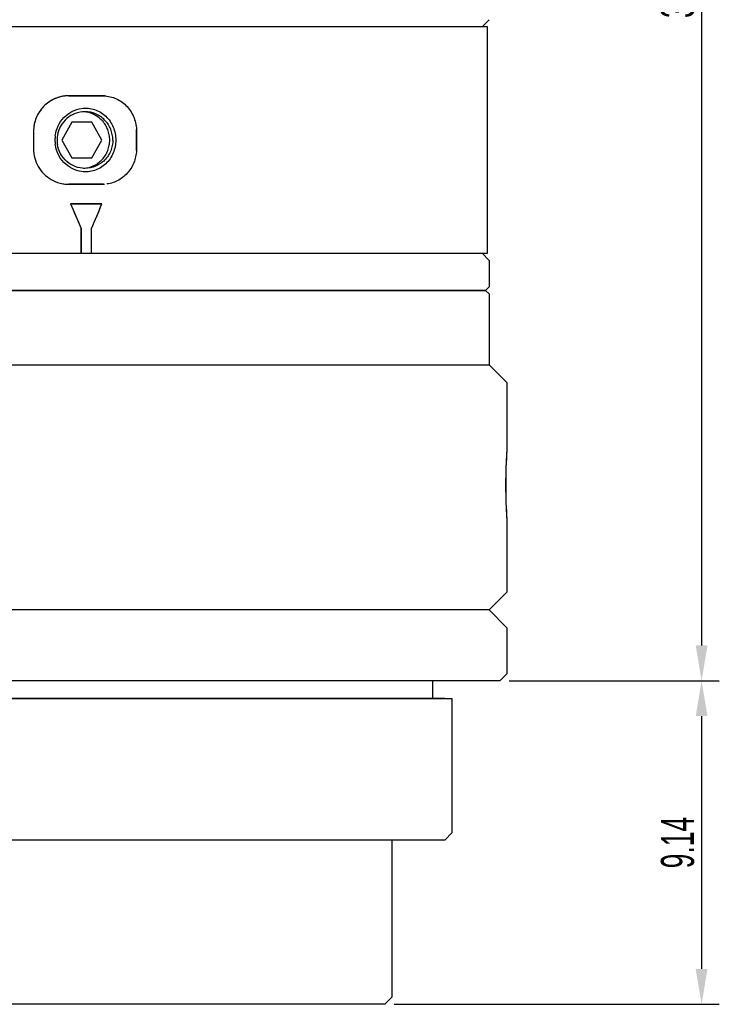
# Model space of a CAD drawing. Header units: millimetres. Extents: x 81 to 388, y 85 to 243.
# Tile 7 of 10: x 141 to 200, y 85 to 168. Entities that reach past the tile are written whole.
import ezdxf

# ---------------------------------------------------------------- set-up
doc = ezdxf.new("R2010")
doc.units = ezdxf.units.MM
doc.header["$LTSCALE"] = 23.1
doc.header["$PDMODE"] = 3
doc.header["$PDSIZE"] = 8
doc.layers.get('0').update_dxf_attribs({"linetype": 'CONTINUOUS'})
doc.layers.get('Defpoints').update_dxf_attribs({"linetype": 'CONTINUOUS'})
for name, color, linetype in [('C7000A-7E6_PBL14', 7, 'CONTINUOUS'), ('F4020A-703_PBL7', 7, 'CONTINUOUS'), ('F4020A-705_PBL4', 7, 'CONTINUOUS'), ('F4020A-706_PBL3', 7, 'CONTINUOUS'), ('F4037A-711-A_PBL13', 7, 'CONTINUOUS'), ('F4037A-711_PBL5', 7, 'CONTINUOUS')]:
    doc.layers.add(name, color=color, linetype=linetype)
doc.styles.get("Standard").update_dxf_attribs({"font": 'txt', "width": 0.6})
doc.dimstyles.get("Standard").update_dxf_attribs({"dimtxt": 2.8, "dimasz": 3, "dimexe": 1.5, "dimexo": 0.8, "dimtad": 1, "dimdec": 4, "dimdsep": 46, "dimtxsty": 'STANDARD', "dimblk": '_FILLED', "dimblk1": '_FILLED', "dimblk2": '_FILLED', "dimcen": 0.09, "dimadec": 4, "dimazin": 2, "dimtol": 1, "dimtp": 0.0001, "dimtm": 0.0001, "dimtfac": 1, "dimtdec": 4, "dimtofl": 0, "dimtmove": 0, "dimatfit": 3, "dimldrblk": '_FILLED', "dimfxl": 1, "dimtolj": 1, "dimarcsym": 0})

# ---------------------------------------------------------------- blocks, each defined once
blk = doc.blocks.new('_FILLED')
at = {"color": 0, "linetype": 'ByBlock'}
blk.add_solid([(0, 0), (-1, 0.167), (-1, -0.167)], dxfattribs=at)
blk = doc.blocks.new('*D86')
at = {"color": 0, "lineweight": -2, "transparency": 16777216}
for p, q in [((182.41, 230.35), (200.205, 230.35)), ((198.705, 227.35), (198.705, 115.365)), ((182.41, 112.365), (200.205, 112.365))]:
    blk.add_line(p, q, dxfattribs=at)
at = {"layer": 'Defpoints', "color": 0, "transparency": 16777216}
for p in [(181.61, 230.35), (181.61, 112.365), (198.705, 112.365)]:
    blk.add_point(p, dxfattribs=at)
at = {"color": 0, "lineweight": -2, "transparency": 16777216, "xscale": 3, "yscale": 3, "zscale": 3}
for p, rotation in [((198.705, 230.35), 90), ((198.705, 112.365), 270)]:
    blk.add_blockref('_FILLED', p, dxfattribs=dict(at, rotation=rotation))
at = {"color": 0, "transparency": 16777216, "insert": (196.68, 171.358), "char_height": 2.8, "attachment_point": 5, "rotation": 90}
blk.add_mtext('\\A1;39.33', dxfattribs=at)
blk = doc.blocks.new('*D87')
at = {"color": 0, "lineweight": -2, "transparency": 16777216}
for p, q in [((182.41, 112.365), (200.205, 112.365)), ((198.705, 109.365), (198.705, 87.94)), ((172.66, 84.94), (200.205, 84.94))]:
    blk.add_line(p, q, dxfattribs=at)
at = {"layer": 'Defpoints', "color": 0, "transparency": 16777216}
for p in [(181.61, 112.365), (171.86, 84.94), (198.705, 84.94)]:
    blk.add_point(p, dxfattribs=at)
at = {"color": 0, "lineweight": -2, "transparency": 16777216, "xscale": 3, "yscale": 3, "zscale": 3}
for p, rotation in [((198.705, 112.365), 90), ((198.705, 84.94), 270)]:
    blk.add_blockref('_FILLED', p, dxfattribs=dict(at, rotation=rotation))
at = {"color": 0, "transparency": 16777216, "insert": (196.68, 98.653), "char_height": 2.8, "attachment_point": 5, "rotation": 90}
blk.add_mtext('\\A1;9.14', dxfattribs=at)

msp = doc.modelspace()

# ---------------------------------------------------------------- linework, layer by layer
at = {"layer": 'C7000A-7E6_PBL14', "color": 7, "linetype": 'Continuous'}
for p, q in [((145.35305, 159.70024), (144.50018, 158.20024)), ((147.05879, 159.70024), (145.35305, 159.70024)), ((147.91166, 158.20024), (147.05879, 159.70024)), ((144.50018, 158.20024), (145.35305, 156.70024)), ((147.05879, 156.70024), (147.91166, 158.20024)), ((145.35305, 156.70024), (147.05879, 156.70024))]:
    msp.add_line(p, q, dxfattribs=at)
for points, knots in [([(148.56946, 158.20024), (148.56946, 158.35064), (148.54141, 158.65207), (148.41697, 159.0878), (148.21425, 159.49237), (147.94055, 159.85129), (147.60543, 160.15191), (147.22068, 160.38353), (146.80011, 160.5379), (146.50516, 160.58566), (146.35725, 160.59531)], [0, 0, 0, 0, 0.12587326, 0.25165694, 0.37716864, 0.50237444, 0.6272187, 0.7517227, 0.87594874, 1, 1, 1, 1]), ([(146.35725, 155.80518), (146.50516, 155.81483), (146.80011, 155.86259), (147.22068, 156.01695), (147.60542, 156.24858), (147.94055, 156.54919), (148.21425, 156.90812), (148.41697, 157.31269), (148.54142, 157.74841), (148.56946, 158.04984), (148.56946, 158.20024)], [0, 0, 0, 0, 0.12405129, 0.24827736, 0.37278137, 0.49762576, 0.62283135, 0.74834319, 0.87412658, 1, 1, 1, 1])]:
    msp.add_open_spline(points, degree=3, knots=knots, dxfattribs=at)
at = {"layer": 'F4020A-703_PBL7', "color": 7, "linetype": 'Continuous'}
for p, q in [((180.70969, 168.40024), (180.10969, 167.80024)), ((180.70969, 148.00024), (180.10969, 148.60024)), ((180.70969, 148.00024), (180.70969, 145.75024)), ((180.40969, 145.45024), (98.50969, 145.45024)), ((180.40969, 145.45024), (180.70969, 145.75024))]:
    msp.add_line(p, q, dxfattribs=at)
for centre, radius, start, end in [((146.54128, 158.19922), 2.43842, 171.1190497, 179.975855), ((146.72415, 158.19964), 2.79631, 172.6308992, 179.9876684), ((146.72415, 158.20085), 2.79631, 180.0124072, 187.3816509), ((146.54128, 158.20127), 2.43842, 180.024145, 188.8809503)]:
    msp.add_arc(centre, radius, start, end, dxfattribs=at)
for points, knots in [([(143.95094, 158.5583), (143.98793, 158.8445), (144.15213, 159.40868), (144.64756, 160.13305), (145.34554, 160.66102), (145.90321, 160.83908), (146.18588, 160.87761)], [0, 0, 0, 0, 0.25126656, 0.5019135, 0.75160918, 1, 1, 1, 1]), ([(146.46639, 160.60024), (146.1893, 160.60024), (145.62909, 160.49891), (144.89779, 160.06203), (144.36001, 159.39673), (144.17541, 158.85326), (144.13209, 158.57566)], [0, 0, 0, 0, 0.24838039, 0.49762856, 0.74815435, 1, 1, 1, 1]), ([(146.18588, 160.87761), (146.36911, 160.90259), (146.74227, 160.9112), (147.28938, 160.79797), (147.79764, 160.56537), (148.24333, 160.22656), (148.60779, 159.7994), (148.8775, 159.30446), (149.04269, 158.76398), (149.07987, 158.38791), (149.07987, 158.20024)], [0, 0, 0, 0, 0.12439723, 0.24857625, 0.37277869, 0.49725833, 0.62222461, 0.74772223, 0.87376066, 1, 1, 1, 1]), ([(148.82993, 158.20024), (148.82993, 158.51225), (148.70762, 159.14159), (148.18284, 159.93908), (147.39733, 160.47466), (146.77397, 160.60024), (146.46639, 160.60024)], [0, 0, 0, 0, 0.25179766, 0.50249568, 0.75177133, 1, 1, 1, 1]), ([(146.1874, 155.52267), (145.90463, 155.56103), (145.3467, 155.73882), (144.6483, 156.26663), (144.15248, 156.99102), (143.98808, 157.55531), (143.95102, 157.84158)], [0, 0, 0, 0, 0.24838988, 0.49808494, 0.7487323, 1, 1, 1, 1]), ([(146.46639, 155.80024), (146.1893, 155.80024), (145.62909, 155.90158), (144.89779, 156.33846), (144.36001, 157.00376), (144.17541, 157.54722), (144.13209, 157.82482)], [0, 0, 0, 0, 0.24838039, 0.49762856, 0.74815435, 1, 1, 1, 1]), ([(149.07987, 158.20024), (149.07987, 158.01265), (149.04272, 157.63671), (148.87764, 157.09639), (148.60811, 156.60157), (148.24389, 156.17447), (147.79846, 155.83562), (147.29047, 155.60289), (146.74361, 155.48942), (146.37058, 155.49781), (146.1874, 155.52267)], [0, 0, 0, 0, 0.12623868, 0.25227716, 0.37777541, 0.50274202, 0.62722225, 0.75142492, 0.87560339, 1, 1, 1, 1]), ([(148.82993, 158.20024), (148.82993, 157.88824), (148.70762, 157.2589), (148.18284, 156.46141), (147.39733, 155.92583), (146.77397, 155.80024), (146.46639, 155.80024)], [0, 0, 0, 0, 0.25179766, 0.50249568, 0.75177133, 1, 1, 1, 1])]:
    msp.add_open_spline(points, degree=3, knots=knots, dxfattribs=at)
at = {"layer": 'F4020A-705_PBL4', "color": 7, "linetype": 'Continuous'}
for p, q in [((98.50969, 145.45024), (180.40969, 145.45024)), ((180.40969, 145.45024), (180.70969, 145.15024)), ((180.70969, 145.15024), (180.70969, 139.15024)), ((98.20969, 139.15024), (180.70969, 139.15024)), ((180.70969, 139.15024), (182.20969, 137.65024)), ((182.20969, 137.65024), (182.20969, 131.95024)), ((182.20907, 131.94077), (182.20969, 131.95024)), ((182.20962, 125.9513), (182.20907, 125.95972)), ((182.20941, 125.95445), (182.20907, 125.95972)), ((182.20969, 125.95024), (182.20962, 125.9513)), ((182.20969, 125.95024), (182.20962, 125.9513)), ((182.20969, 125.95024), (182.20969, 119.86519)), ((180.70969, 118.36519), (182.20969, 119.86519)), ((180.70969, 118.36519), (98.20969, 118.36519))]:
    msp.add_line(p, q, dxfattribs=at)
at = {"layer": 'F4020A-705_PBL4', "color": 2, "linetype": 'Continuous'}
for p, q in [((182.20953, 131.94792), (182.20952, 131.9478)), ((182.20969, 131.95021), (182.20953, 131.94792)), ((182.20952, 125.95269), (182.20953, 125.95257)), ((182.20953, 125.95257), (182.20969, 125.95027))]:
    msp.add_line(p, q, dxfattribs=at)
at = {"layer": 'F4020A-705_PBL4', "color": 7, "linetype": 'Continuous'}
for centre, start, end in [((227.97744, 128.94479), 176.2547874, 179.9931858), ((227.97744, 128.9557), 180.0068142, 183.7452132)]:
    msp.add_arc(centre, 45.86633, start, end, dxfattribs=at)
at = {"layer": 'F4020A-705_PBL4', "color": 2, "linetype": 'Continuous'}
for points in [[(182.20952, 131.9478), (182.20937, 131.94567), (182.20888, 131.93864), (182.20756, 131.91979), (182.20568, 131.89267), (182.20327, 131.85739), (182.20034, 131.81399), (182.19692, 131.76264), (182.19306, 131.70343), (182.1888, 131.63654), (182.18419, 131.56216), (182.17926, 131.48047), (182.1741, 131.39173), (182.16874, 131.29616), (182.16324, 131.19403), (182.15768, 131.08566), (182.15211, 130.97128), (182.14659, 130.85134), (182.14119, 130.72603), (182.13597, 130.59585), (182.13098, 130.46105), (182.12628, 130.32208), (182.12192, 130.17936), (182.11796, 130.03315), (182.11443, 129.88411), (182.11138, 129.73231), (182.10883, 129.57858), (182.10682, 129.42292), (182.10537, 129.26615), (182.10449, 129.10838), (182.1043, 129.00295), (182.1043, 128.95024)], [(182.1043, 128.95024), (182.1043, 128.89753), (182.10449, 128.79211), (182.10537, 128.63433), (182.10682, 128.47757), (182.10883, 128.3219), (182.11138, 128.16817), (182.11443, 128.01638), (182.11796, 127.86734), (182.12192, 127.72113), (182.12628, 127.57841), (182.13098, 127.43944), (182.13597, 127.30464), (182.14119, 127.17446), (182.14659, 127.04914), (182.15211, 126.92921), (182.15768, 126.81483), (182.16324, 126.70646), (182.16873, 126.60433), (182.1741, 126.50876), (182.17926, 126.42002), (182.18419, 126.33832), (182.1888, 126.26395), (182.19306, 126.19706), (182.19692, 126.13785), (182.20034, 126.0865), (182.20327, 126.0431), (182.20568, 126.00782), (182.20756, 125.98069), (182.20888, 125.96185), (182.20937, 125.95481), (182.20952, 125.95269)]]:
    msp.add_open_spline(points, degree=3, dxfattribs=at)
at = {"layer": 'F4020A-706_PBL3', "color": 7, "linetype": 'Continuous'}
for p, q in [((180.70969, 118.36519), (98.20969, 118.36519)), ((182.20969, 116.86519), (180.70969, 118.36519)), ((182.20969, 116.86519), (182.20969, 112.96519)), ((181.60969, 112.36519), (182.20969, 112.96519)), ((181.60969, 112.36519), (97.30969, 112.36519)), ((175.90969, 112.36519), (175.90969, 110.86519)), ((101.35969, 110.86519), (177.55969, 110.86519)), ((176.95969, 110.86519), (101.95969, 110.86519)), ((177.55969, 110.86519), (177.55969, 99.46519)), ((176.95969, 98.86519), (177.55969, 99.46519)), ((176.95969, 98.86519), (101.95969, 98.86519)), ((172.45969, 98.86519), (172.45969, 85.54039)), ((171.85969, 84.94039), (172.45969, 85.54039)), ((171.85969, 84.94039), (107.05969, 84.94039))]:
    msp.add_line(p, q, dxfattribs=at)
at = {"layer": 'F4037A-711-A_PBL13', "color": 7, "linetype": 'Continuous'}
for p, q in [((180.55966, 167.80024), (114.69673, 167.80024)), ((180.55969, 155.8288), (180.55969, 167.80024)), ((145.09865, 161.95024), (148.05194, 161.95024)), ((142.11535, 158.95024), (142.11535, 157.45024)), ((150.83358, 158.95024), (150.83358, 157.45024)), ((180.55969, 148.60024), (180.55969, 155.8288)), ((148.05194, 154.45024), (145.09865, 154.45024)), ((145.24864, 152.80024), (147.9067, 152.80024)), ((146.138, 150.70024), (146.138, 148.60024)), ((147.02416, 148.60024), (147.02416, 150.70024)), ((99.12582, 148.60024), (180.55969, 148.60024))]:
    msp.add_line(p, q, dxfattribs=at)
for centre, radius, start, end in [((145.09868, 159.03391), 2.91633, 90.0005553, 91.2087179), ((148.05191, 159.1098), 2.84045, 88.6972991, 89.9995505), ((148.05169, 159.09975), 2.8505, 87.4329423, 88.6973577), ((145.1312, 157.45144), 3.01586, 180.0228136, 194.9320554), ((145.12123, 157.44982), 3.0058, 194.9511991, 209.9146969), ((145.12389, 157.45192), 3.00916, 209.9240222, 224.8626566), ((145.11657, 157.44638), 3.00006, 224.8862201, 239.8332496), ((145.10619, 157.42986), 2.98057, 239.8462457, 254.8609668), ((145.10096, 157.4167), 2.9665, 254.8920917, 268.7671788), ((145.09868, 157.36661), 2.91637, 268.7908903, 269.9994447)]:
    msp.add_arc(centre, radius, start, end, dxfattribs=at)
for points, knots in [([(145.03716, 161.94959), (144.84535, 161.94555), (144.46102, 161.89969), (143.90903, 161.7207), (143.40083, 161.43791), (142.95579, 161.06227), (142.59091, 160.60751), (142.31973, 160.09073), (142.15301, 159.53147), (142.11535, 159.1436), (142.11535, 158.95024)], [0, 0, 0, 0, 0.1243292, 0.2489706, 0.37379665, 0.49885178, 0.62404747, 0.74930285, 0.87469125, 1, 1, 1, 1]), ([(148.05173, 161.94866), (148.23808, 161.94236), (148.61052, 161.89239), (149.14231, 161.70756), (149.62775, 161.42036), (150.04908, 161.04254), (150.39158, 160.58861), (150.64427, 160.07584), (150.79877, 159.52325), (150.83358, 159.14106), (150.83358, 158.95024)], [0, 0, 0, 0, 0.12382343, 0.24757077, 0.37147398, 0.4958985, 0.62100534, 0.74680122, 0.87328497, 1, 1, 1, 1]), ([(150.83358, 157.45024), (150.83358, 157.2715), (150.80303, 156.91351), (150.66736, 156.39355), (150.44489, 155.90636), (150.14206, 155.46785), (149.76742, 155.09237), (149.33227, 154.79261), (148.85027, 154.57903), (148.50774, 154.49933), (148.33467, 154.4758)], [0, 0, 0, 0, 0.12662298, 0.25307921, 0.37890151, 0.50408636, 0.62861455, 0.75259307, 0.8762673, 1, 1, 1, 1])]:
    msp.add_open_spline(points, degree=3, knots=knots, dxfattribs=at)
for points in [[(145.24907, 152.80024), (145.54596, 152.10042), (145.84244, 151.40042), (146.13849, 150.70025)], [(147.02471, 150.70024), (147.31946, 151.40001), (147.61366, 152.10002), (147.90731, 152.80024)]]:
    msp.add_open_spline(points, degree=3, dxfattribs=at)
at = {"layer": 'F4037A-711_PBL5', "color": 7, "linetype": 'Continuous'}
for p, q in [((180.55969, 167.80039), (114.69673, 167.80039)), ((180.55969, 160.79405), (180.55969, 167.80039)), ((148.05194, 161.95039), (145.09865, 161.95039)), ((142.11535, 158.95039), (142.11535, 157.45039)), ((150.83358, 157.45039), (150.83358, 158.95039)), ((142.11535, 157.45039), (142.11535, 157.45022)), ((142.11535, 157.45039), (142.11535, 157.45022)), ((150.83358, 157.45024), (150.83358, 157.45039)), ((150.83358, 157.45024), (150.83358, 157.45039)), ((180.55969, 148.60039), (180.55969, 156.43601)), ((144.32782, 154.55288), (144.33256, 154.5516)), ((145.09615, 154.45041), (145.09865, 154.45039)), ((145.09615, 154.45039), (148.05194, 154.45039)), ((147.9067, 152.80039), (145.24864, 152.80039)), ((145.24864, 152.80039), (145.2487, 152.80027)), ((147.90664, 152.80027), (147.9067, 152.80039)), ((146.138, 148.60039), (146.138, 150.70039)), ((147.02416, 148.60039), (147.02416, 150.70039)), ((111.23097, 148.60039), (180.55969, 148.60039))]:
    msp.add_line(p, q, dxfattribs=at)
for centre, radius, start, end in [((145.09902, 159.00218), 2.94822, 92.5207028, 93.3599992), ((145.09885, 159.00592), 2.94447, 91.6809713, 92.520703), ((145.0987, 159.01129), 2.93911, 90.3997861, 91.6811119), ((145.09865, 159.0165), 2.93389, 90.0000316, 90.3995355), ((145.1185, 158.95035), 3.00316, 177.5022894, 179.9991625), ((147.67519, 158.95027), 3.15838, 1.5953, 2.3927167), ((147.67948, 158.95037), 3.15409, 0.00035, 1.5955221), ((145.11673, 157.45041), 3.00138, 180.0036044, 181.6652871), ((145.12135, 157.45054), 3.00601, 181.6650554, 182.4972263), ((147.67782, 157.45043), 3.15576, 357.606862, 359.9965495), ((145.09959, 157.40679), 2.95642, 254.9628701, 266.6382207), ((145.09902, 157.39861), 2.94822, 266.6400008, 267.4792972), ((145.09873, 157.39175), 2.94136, 267.4789573, 269.9496254), ((148.05193, 157.31031), 2.85991, 270.0001013, 271.704085)]:
    msp.add_arc(centre, radius, start, end, dxfattribs=at)
for points, knots in [([(144.92622, 161.94533), (144.83537, 161.94), (144.6993, 161.92567), (144.51987, 161.8941), (144.3419, 161.85422), (144.16679, 161.80203), (143.99583, 161.73796), (143.82784, 161.666), (143.66491, 161.58248), (143.50826, 161.48807), (143.35597, 161.38647), (143.17451, 161.24643), (142.97298, 161.05916), (142.81995, 160.88824), (142.70726, 160.74356), (142.60126, 160.59382), (142.4818, 160.3977), (142.36052, 160.15027), (142.2624, 159.8927), (142.20055, 159.67143), (142.16338, 159.49162), (142.1345, 159.31029), (142.1222, 159.17291), (142.1182, 159.08122)], [0, 0, 0, 0, 0.06214493, 0.09324987, 0.1243712, 0.18664625, 0.21781589, 0.24900087, 0.31139809, 0.3426253, 0.37386509, 0.4363627, 0.49890046, 0.56147183, 0.5927763, 0.62408685, 0.68670708, 0.74934403, 0.81199338, 0.87465173, 0.90599147, 0.93733238, 1, 1, 1, 1]), ([(145.2487, 152.80027), (145.32292, 152.62529), (145.61967, 151.92546), (145.91602, 151.22547), (146.138, 150.70039)], [0, 0, 0, 0, 0.25004733, 1, 1, 1, 1]), ([(147.02416, 150.70039), (147.09785, 150.87537), (147.39242, 151.57516), (147.68646, 152.27517), (147.90664, 152.80027)], [0, 0, 0, 0, 0.25006064, 1, 1, 1, 1])]:
    msp.add_open_spline(points, degree=3, knots=knots, dxfattribs=at)

# ---------------------------------------------------------------- dimensions: what is measured, and where the dimension line sits
for base, p1, p2, text, picture, middle in [((198.7054, 112.36519), (181.60969, 230.35039), (181.60969, 112.36519), '39.33', '*D86', (196.6804, 171.35779)), ((198.7054, 84.94039), (181.60969, 112.36519), (171.85969, 84.94039), '9.14', '*D87', (196.6804, 98.65279))]:
    dim = msp.add_linear_dim(base=base, p1=p1, p2=p2, angle=90, text=text, dimstyle='STANDARD')
    dim.commit()
    dim.dimension.update_dxf_attribs({"geometry": picture, "text_midpoint": middle})

doc.saveas('drawing.dxf')
